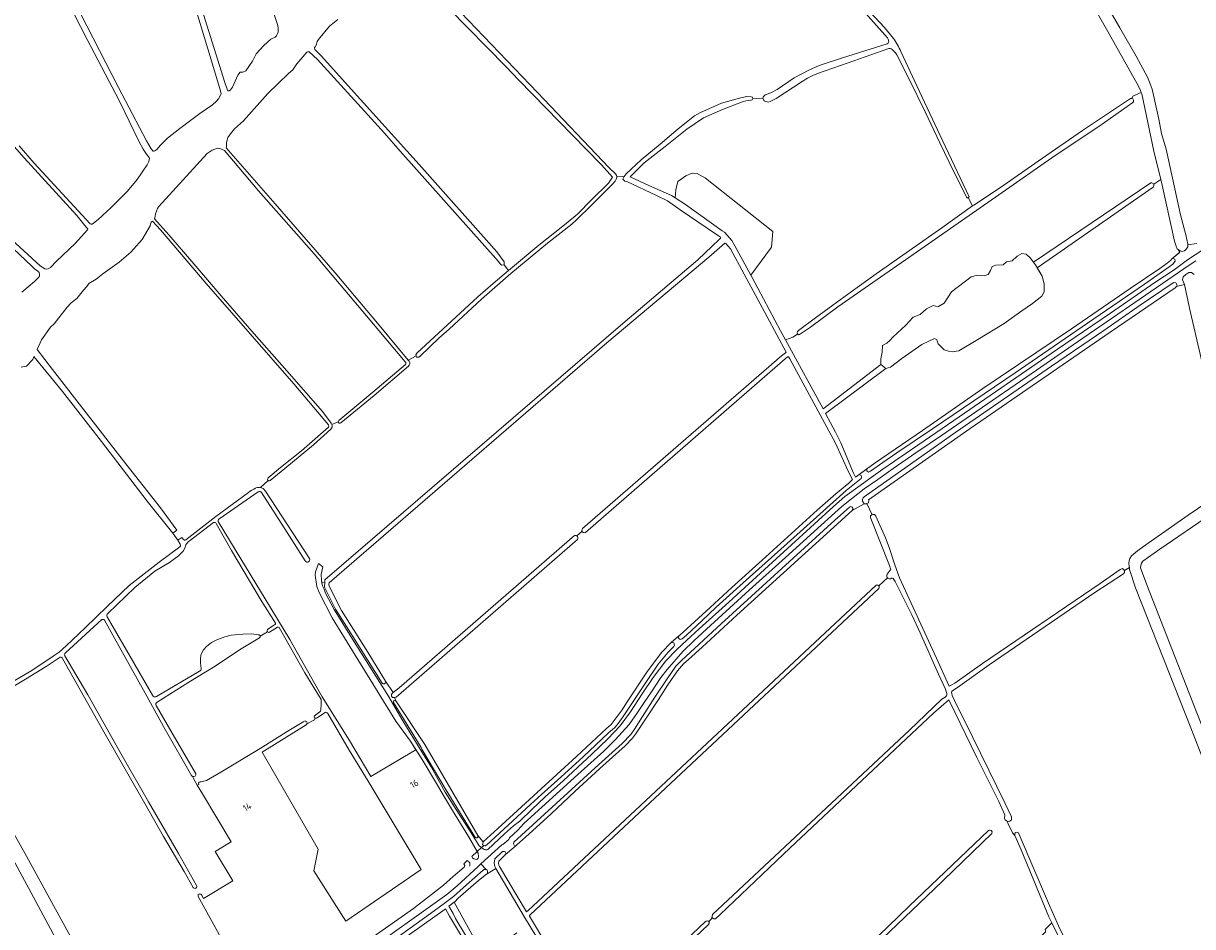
# Model space of a CAD drawing. Header units: metres. Extents: x 209813 to 223847, y 571801 to 587119.
# Tile 141 of 256: x 214723 to 215428, y 575508 to 576053. Entities that reach past the tile are written whole.
import ezdxf
from ezdxf.enums import TextEntityAlignment as Align

# ---------------------------------------------------------------- set-up
doc = ezdxf.new("R2010")
doc.units = ezdxf.units.M
for name, color, linetype, lineweight in [('B-RO-GR-BEPLANTING_CULTUUR_BOSPLANTSOEN-GV', 8, 'Continuous', 0), ('B-RO-GR-GRAS-GV', 8, 'Continuous', 0), ('B-RO-GR-GROENVOORZIENING-GV', 8, 'Continuous', 0), ('B-RO-GR-HOUTWAL-GV', 8, 'Continuous', 0), ('B-RO-OG-BEBOUWING-T18', 8, 'Continuous', 0), ('B-RO-OG-TERREIN_CULTUURSCHEIDING-GV', 8, 'Continuous', 0), ('B-RO-OG-WEG-GV', 8, 'Continuous', 0), ('B-RO-VH-VERHARDING_HALFVERHARDING-GV', 8, 'Continuous', 0)]:
    doc.layers.add(name, color=color, linetype=linetype, lineweight=lineweight)
doc.styles.add('NLCS-ISO-M200-T18', font='txt', dxfattribs={"height": 0.36})

msp = doc.modelspace()

# ---------------------------------------------------------------- linework, layer by layer
at = {"layer": 'B-RO-GR-BEPLANTING_CULTUUR_BOSPLANTSOEN-GV', "flags": 128}
msp.add_lwpolyline([(215240.36, 575847.42), (215243.44, 575845.18), (215246.17, 575845.81), (215253.17, 575851.05), (215265.2, 575859.59), (215272.76, 575863.09), (215274.16, 575862.32), (215275.07, 575859.87), (215278.71, 575856.44), (215281.16, 575855.53), (215283.47, 575855.18), (215287.38, 575855.81), (215298.86, 575862.53), (215314.733, 575872.246), (215325.45, 575879.88), (215331.82, 575884.29), (215337.41, 575888.77), (215338.88, 575891.36), (215338.88, 575896.11), (215337.69, 575900.8), (215333.77, 575907.59), (215330.49, 575911.86), (215327.97, 575914.1), (215325.38, 575914.38), (215322.58, 575912.77), (215319.57, 575910.04), (215316.14, 575909.48), (215314.25, 575907.66), (215309.7, 575907.45), (215307.54, 575906.61), (215306.63, 575904.23), (215305.23, 575901.71), (215302.78, 575901.01), (215298.79, 575901.43), (215294.87, 575900.38), (215283.12, 575891.29), (215278.71, 575884.43), (215274.79, 575882.26), (215271.99, 575883.03), (215268, 575881.07), (215264.08, 575877.64), (215259.96, 575876.03), (215255.41, 575871.21), (215247.57, 575863.93), (215245.89, 575861.9), (215244, 575860.36), (215241.41, 575859.03), (215241.2, 575854.9), (215240.36, 575850.84)], close=True, dxfattribs=at)
at = {"layer": 'B-RO-GR-GRAS-GV', "flags": 128}
for points in [[(215397.434, 576011.473), (215396.973, 576012.83), (215395.811, 576015.327), (215377.312, 576048.424), (215317.063, 576154.212), (215280.169, 576218.89), (215278.292, 576220.767), (215276.01, 576222.166), (215272.127, 576223.959), (215269.024, 576224.484), (215262.042, 576224.731), (215250.341, 576220.534), (215244.829, 576219.419), (215228.769, 576213.94), (215192.794, 576208.291), (215171.072, 576202.127), (215133.645, 576186.716), (215117.836, 576183.555), (215108.352, 576179.291), (215107.642, 576178.826), (215107.458, 576178.31), (215107.329, 576176.163), (215106.409, 576174.666), (215111.06, 576172.208)], [(214720.808, 575979.413), (214730.039, 575968.976), (214763.792, 575932.357), (214764.226, 575932.103), (214764.429, 575932.072), (214764.866, 575932.2), (214765.814, 575932.737), (214768.53, 575934.878), (214776.435, 575942.193), (214786.312, 575952.065), (214792.014, 575959.091), (214798.17, 575967.896), (214799.122, 575969.949), (214799.46, 575971.919), (214799.372, 575972.393), (214797.676, 575974.395), (214795.753, 575977.278), (214793.101, 575982.246), (214781.305, 576006.225), (214761.999, 576043.498), (214750.019, 576066.706), (214726.877, 576108.059), (214723.127, 576114.41)], [(214727.493, 576118.588), (214780.847, 576014.559), (214797.596, 575982.3), (214800.45, 575977.478), (214801.663, 575976.215), (214802.201, 575976.215), (214803.162, 575976.479), (214804.177, 575977.312), (214805.971, 575979.62), (214810.42, 575983.971), (214817.849, 575989.765), (214829.887, 575998.857), (214837.416, 576004.149), (214839.97, 576006.257), (214841.144, 576007.717), (214842.579, 576010.406), (214842.607, 576010.754), (214842.281, 576012.637), (214836.668, 576031.32), (214823.924, 576073.287)], [(214819.168, 576099.857), (214844.83, 576017.566), (214846.456, 576012.974), (214846.707, 576012.546), (214847.508, 576012.563), (214848.412, 576013.229), (214849.607, 576014.861), (214852.757, 576022.036), (214854.233, 576023.759), (214855.826, 576023.91), (214857.562, 576024.605), (214861.627, 576030.472), (214863.819, 576034.866), (214868.39, 576039.807), (214872.738, 576043.655), (214875.151, 576044.862), (214876.092, 576045.669), (214876.549, 576046.468), (214876.991, 576048.008), (214877.042, 576049.987), (214876.799, 576051.912), (214874.698, 576058.602)], [(214959.513, 576088.89), (215033.4, 576011.455), (215076.687, 575966.212), (215080.206, 575962.691), (215081.06, 575961.681), (215081.219, 575960.63)], [(215015.954, 575904.115), (215034.311, 575919.516), (215048.664, 575930.847), (215057.462, 575938.256), (215066.022, 575946.89), (215076.221, 575956.899), (215078.663, 575960.533), (215071.945, 575967.89), (215062.797, 575977.429), (215022.078, 576019.063), (215014.242, 576027.207), (214968.645, 576073.919)], [(215230.943, 576063.307), (215242.616, 576050.716), (215248.024, 576044.176)], [(214913.104, 576055.585), (214908.023, 576051.591), (214901.398, 576043.477), (214900.593, 576042.288), (214900.358, 576041.698), (214900.221, 576040.443), (214899.336, 576039.039), (214899.048, 576038.709), (214899.123, 576037.428), (214903.259, 576033.372), (214919.227, 576015.475), (214962.091, 575968.206), (215008.893, 575915.36), (215013.353, 575909.453), (215013.253, 575907.564)], [(215244.398, 576044.522), (215232.824, 576057.527), (215229.231, 576061.842)], [(215377.908, 576061.967), (215384.599, 576050.603), (215394.468, 576033.531), (215401.122, 576020.836), (215402.842, 576016.847), (215403.943, 576013.461), (215405.571, 576006.328), (215407.962, 575995.371), (215409.729, 575986.76), (215412.408, 575977.372), (215421.172, 575937.761), (215424.332, 575925.615), (215425.431, 575920.145), (215425.468, 575919.631), (215430.972, 575920.534)], [(214619.356, 576008.079), (214618.764, 576009.271), (214619.563, 576010.571), (214620.945, 576010.769), (214624.461, 576007.65), (214634.683, 575997.944), (214674.215, 575961.332), (214733.656, 575907.058), (214736.369, 575905.143), (214737.159, 575904.917), (214738.34, 575905.17), (214739.85, 575906.096), (214743.476, 575909.835), (214754.71, 575920.545), (214762.033, 575928.668), (214762.32, 575929.223), (214762.299, 575929.393), (214761.337, 575930.382), (214755.602, 575937.294), (214723.942, 575972.059), (214661.436, 576042.904), (214660.437, 576044.505), (214661.076, 576045.028), (214653.561, 576052.466)], [(215171.289, 576010.318), (215174.178, 576011.311), (215177.92, 576013.415), (215188.241, 576020.444), (215196.962, 576025.113), (215203.32, 576027.862), (215217.32, 576032.475), (215244.327, 576040.933)], [(215190.17, 575867.318), (215190.792, 575867.917), (215201.079, 575875.738), (215211.542, 575883.375), (215222.44, 575891.255), (215237.53, 575902.111), (215257.681, 575916.357), (215277.209, 575929.968), (215295.747, 575943.165), (215293.166, 575948.191), (215292.515, 575947.803), (215284.469, 575963.669), (215276.063, 575981.12), (215267.129, 575999.877), (215257.74, 576019.216), (215249.977, 576034.36), (215249.311, 576035.458), (215247.325, 576037.545)], [(215244.597, 576037.865), (215220.66, 576029.435), (215202.156, 576023.021)], [(215252.444, 576036.246), (215265.111, 576009.208), (215279.328, 575978.769), (215293.75, 575948.538), (215293.166, 575948.191)], [(215192.92, 576018.141), (215177.383, 576007.924), (215173.605, 576006.027)], [(215085.61, 575960.829), (215086.819, 575962.556), (215096.006, 575970.915), (215107.301, 575980.41), (215118.173, 575989.609), (215128.147, 575997.46), (215131.294, 575999.373), (215144.299, 576005.042), (215155.168, 576008.096), (215159.472, 576009.038), (215162.278, 576008.985)], [(215162.201, 576006.938), (215161.937, 576006.928)], [(215163.246, 576007.869), (215169.337, 576008.054)], [(215295.747, 575943.165), (215296.487, 575943.692), (215312.505, 575954.206), (215335.314, 575970.199), (215362.05, 575988.562), (215390.89, 576007.926)], [(215404.928, 575956.251), (215409.168, 575959.119), (215405.003, 575976.151), (215397.695, 576010.704), (215397.434, 576011.473), (215392.351, 576009.255), (215391.842, 576007.973)], [(215156.374, 576005.721), (215144.987, 576001.349), (215133.588, 575996.332), (215123.368, 575989.51), (215110.348, 575979.062), (215097.792, 575969.098), (215089.251, 575960.707), (215100.574, 575955.51), (215114.125, 575949.508), (215116.446, 575948.008)], [(215392.354, 576005.49), (215371.769, 575991.108), (215345.552, 575973.599), (215311.488, 575949.876), (215259.825, 575913.764), (215235.6, 575897.043), (215214.469, 575882.312), (215198.022, 575870.044), (215191.466, 575865.532)], [(215084.81, 575872.269), (215130.045, 575910.625), (215138.709, 575918.931), (215143.042, 575922.883), (215143.674, 575923.742), (215143.774, 575924.184), (215143.512, 575924.502), (215141.409, 575925.96), (215119.429, 575940.722), (215111.788, 575946.241), (215105.137, 575949.347), (215087.375, 575957.776), (215086.138, 575958.108), (215084.941, 575959.239), (215085.61, 575960.829), (215081.219, 575960.63), (215081.071, 575959.71), (215080.189, 575958.155), (215078.497, 575955.976), (215071.677, 575949.172), (215065.878, 575943.442), (215057.166, 575934.895), (215054.103, 575932.098), (215039.384, 575920.708), (215017.399, 575902.387), (214999.708, 575886.955), (214980.19, 575868.827), (214973.962, 575863.308), (214962.729, 575852.606), (214961.865, 575851.903), (214960.381, 575852.009), (214960.216, 575852.721)], [(215117.987, 575957.931), (215116.759, 575952.796), (215116.446, 575948.008), (215122.63, 575944.011), (215144.826, 575928.077), (215146.136, 575927.241), (215150.505, 575922.353), (215152.493, 575919.047), (215162.035, 575901.409)], [(215117.987, 575957.931), (215122.787, 575961.28), (215126.694, 575962.954), (215129.707, 575962.619), (215134.73, 575959.828), (215175.361, 575927.681), (215174.579, 575918.194), (215162.035, 575901.409), (215162.863, 575899.878), (215179.879, 575867.8), (215182.922, 575862.365)], [(215240.36, 575847.42), (215240.36, 575850.84), (215241.2, 575854.9), (215241.41, 575859.03), (215244, 575860.36), (215245.89, 575861.9), (215247.57, 575863.93), (215255.41, 575871.21), (215259.96, 575876.03), (215264.08, 575877.64), (215268, 575881.07), (215271.99, 575883.03), (215274.79, 575882.26), (215278.71, 575884.43), (215283.12, 575891.29), (215294.87, 575900.38), (215298.79, 575901.43), (215302.78, 575901.01), (215305.23, 575901.71), (215306.63, 575904.23), (215307.54, 575906.61), (215309.7, 575907.45), (215314.25, 575907.66), (215316.14, 575909.48), (215319.57, 575910.04), (215322.58, 575912.77), (215325.38, 575914.38), (215327.97, 575914.1), (215330.49, 575911.86), (215332.452, 575909.305), (215403.172, 575956.971)], [(215420.134, 575914.704), (215420.794, 575915.252), (215419.617, 575916.921), (215419.05, 575917.364), (215418.397, 575918.847), (215417.423, 575921.916), (215410.017, 575955.647), (215409.168, 575959.119)], [(215404.627, 575954.541), (215334.779, 575905.788), (215337.69, 575900.8), (215338.88, 575896.11), (215338.88, 575891.36), (215337.41, 575888.77), (215331.82, 575884.29), (215325.45, 575879.88), (215314.733, 575872.246), (215298.86, 575862.53), (215287.38, 575855.81), (215283.47, 575855.18), (215281.16, 575855.53), (215278.71, 575856.44), (215275.07, 575859.87), (215274.16, 575862.32), (215272.76, 575863.09), (215265.2, 575859.59), (215253.17, 575851.05), (215246.17, 575845.81), (215243.44, 575845.18), (215207.15, 575817.964), (215213.158, 575806.758), (215216.361, 575800.279), (215223.902, 575781.892), (215225.089, 575779.503), (215226.567, 575780.616), (215227.449, 575781.099), (215237.065, 575788.166), (215265.499, 575807.762), (215301.895, 575832.937), (215355.366, 575869.09), (215390.85, 575893.384), (215408.6, 575905.407), (215413.089, 575908.573), (215415.022, 575910.242), (215415.886, 575911.172), (215420.134, 575914.704)], [(214907.411, 575811.068), (214886.479, 575835.82), (214860.104, 575866.034), (214833.691, 575896.373), (214806.124, 575928.669), (214801.271, 575933.972), (214800.551, 575933.389), (214799.938, 575931.44), (214799.819, 575931.178), (214795.009, 575922.975), (214788.188, 575915.241), (214781.205, 575909.269), (214771.32, 575902.254), (214767.287, 575898.983), (214762.879, 575896.363), (214761.699, 575894.607), (214759.619, 575892.345), (214755.603, 575887.265), (214752.176, 575884.73), (214749.834, 575881.996), (214742.015, 575871.971), (214739.789, 575870.057), (214734.373, 575862.452), (214731.829, 575856.591), (214740.95, 575844.453), (214782.961, 575790.511), (214806.115, 575760.974), (214815.882, 575747.567), (214813.58, 575745.777)], [(214722.538, 575891.155), (214730.153, 575897.574), (214732.521, 575899.881), (214733.142, 575900.826), (214733.259, 575901.854), (214733, 575903.032), (214731.966, 575904.067), (214730.427, 575904.965), (214728.681, 575906.54), (214709.457, 575924.843)], [(215060.52, 575748.519), (215180.549, 575852.821), (215182.923, 575854.603), (215183.26, 575855.026), (215166.273, 575886.656), (215149.742, 575917.227), (215146.956, 575920.476), (215146.658, 575920.607), (215146.339, 575920.604), (215136.705, 575912.176), (215075.247, 575860.537), (214912.508, 575719.912), (214907.802, 575715.796)], [(215448.824, 575785.159), (215426.456, 575881.55), (215423.611, 575895.824), (215418.653, 575894.463), (215417.929, 575893.738), (215378.744, 575867.031), (215294.265, 575808.969), (215232.996, 575765.787), (215233.189, 575765.441), (215232.924, 575764.17), (215231.972, 575763.693)], [(214957.97, 575613.872), (214960.141, 575615.171), (214956.83, 575620.3), (214948.031, 575632.322), (214909.534, 575694.631), (214901.782, 575709.98), (214900.353, 575713.551), (214899.348, 575720.484), (214899.612, 575722.547), (214901.39, 575727.42), (214903.98, 575725.5), (214903.05, 575720.78), (214903.15, 575717.16), (214903.42, 575715.833), (214905.27, 575716.138), (214905.27, 575717.696), (215084.81, 575872.269)], [(215190.275, 575865.709), (215187.325, 575863.912), (215182.922, 575862.365), (215184.135, 575860.198), (215205.647, 575820.721), (215240.36, 575847.42)], [(214813.58, 575745.777), (214798.036, 575765.072), (214770.615, 575801.107), (214747.046, 575831.251), (214729.842, 575852.245), (214729.05, 575850.463), (214725.399, 575846.404), (214722.097, 575845.83)], [(215057.558, 575742.021), (214951.197, 575649.461), (214948.111, 575646.941), (214947.108, 575646.598), (214948.092, 575644.675), (214965.412, 575618.392), (214997.411, 575563.494), (215000.563, 575559.608), (215009.543, 575567.658), (215056.883, 575611.153), (215074.958, 575627.887), (215077.841, 575630.447), (215084.38, 575639.255), (215087.044, 575643.406), (215099.43, 575661.895), (215108.189, 575673.813), (215114.098, 575679.878), (215120.961, 575685.805), (215137.567, 575700.977), (215150.601, 575713.001), (215168.916, 575729.52), (215201.997, 575759.575), (215213.214, 575769.6), (215221.073, 575776.002), (215223.317, 575778.075), (215220.681, 575783.089), (215213.061, 575800.151), (215185.658, 575850.867), (215184.743, 575852.156)], [(215184.743, 575852.156), (215184.222, 575852.054), (215182.776, 575850.992), (215062.387, 575746.224)], [(214955.585, 575846.409), (214934.964, 575828.903), (214914.919, 575812.246)], [(214955.517, 575850.191), (214956.104, 575849.488)], [(214871.072, 575779.058), (214878.444, 575785.326), (214891.203, 575795.393), (214907.424, 575809.71)], [(214913.333, 575812.929), (214909.486, 575811.304)], [(214908.839, 575808.446), (214898.397, 575798.99), (214880.986, 575784.821), (214872.276, 575777.551)], [(214866.406, 575773.264), (214871.101, 575777.497)], [(214821.43, 575741.73), (214839.526, 575755.762), (214859.176, 575770.355)], [(214865.002, 575770.789), (214841.341, 575754.272)], [(214893.424, 575729.011), (214882.46, 575746.173), (214867.05, 575770.351)], [(214868.087, 575772.664), (214869.442, 575771.212), (214895.907, 575730.424)], [(215235.113, 575756.916), (215235.674, 575757.049), (215236.625, 575756.997), (215237.348, 575755.958), (215243.244, 575742.987), (215245.52, 575737.175), (215248.856, 575726.66), (215251.7, 575718.912), (215274.029, 575670.423), (215281.466, 575653.911), (215281.668, 575653.598), (215282.857, 575654.08), (215284.987, 575655.412), (215301.745, 575667.267), (215372.636, 575715.517), (215384.798, 575723.828), (215386.155, 575724.482), (215387.381, 575723.337), (215390.256, 575724.989), (215390.145, 575725.598), (215389.992, 575727.678), (215390.107, 575729.18), (215390.586, 575730.582), (215391.587, 575732.169), (215395.163, 575735.195), (215401.542, 575739.779), (215425.764, 575756.575), (215442.626, 575768.14)], [(215244.336, 575721.145), (215246.002, 575723.455), (215246.328, 575723.735), (215246.38, 575723.912), (215246.335, 575724.239), (215245.634, 575726.243), (215234.452, 575754.545), (215234.215, 575755.211), (215234.275, 575756.17), (215234.913, 575756.869), (215235.113, 575756.916), (215231.972, 575763.693), (215231.696, 575763.555), (215230.462, 575763.555), (215223.105, 575759.517), (215201.16, 575739.635), (215153.563, 575696.276), (215132.767, 575676.962), (215124.448, 575669.654), (215121.528, 575666.95), (215117.764, 575662.665), (215112.101, 575654.212), (215106.432, 575645.397), (215098.537, 575633.62), (215092.52, 575624.47), (215090.722, 575622.131), (215086.206, 575617.618), (215070.958, 575603.826), (215055.915, 575589.959), (215041.669, 575576.576), (215028.178, 575564.248), (215021.032, 575557.748), (215020.317, 575557.22), (215014.187, 575551.981)], [(214838.106, 575752.151), (214823.431, 575740.898)], [(214840.891, 575752.885), (214851.72, 575734.934), (214869.171, 575706.084), (214884.101, 575681.679), (214903.688, 575647.047), (214920.003, 575620.714), (214932.854, 575599.081), (214957.57, 575613.689)], [(215439.769, 575757.398), (215408.674, 575736.067), (215398.429, 575728.805), (215397.585, 575727.592), (215397.094, 575726.232), (215396.953, 575724.968), (215400.878, 575714.638), (215495.617, 575471.821)], [(214818.055, 575739.228), (214816.601, 575741.632), (214813.58, 575745.777)], [(214875.519, 575691.511), (214866.737, 575705.106), (214848.841, 575735.389), (214839.718, 575751.643)], [(215060.328, 575746.954), (215057.13, 575744.153)], [(214821.489, 575738.801), (214820.815, 575736.836), (214819.867, 575734.996), (214816.881, 575732.169), (214811.535, 575728.163), (214802.641, 575722.846), (214790.647, 575713.002), (214774.38, 575697.43)], [(214816.601, 575741.632), (214818.889, 575743.247), (214820.01, 575741.958)], [(214907.953, 575713.428), (214915.164, 575699.05), (214931.036, 575673.944), (214941.766, 575656.452), (214946.319, 575649.62), (214950.084, 575652.553), (215055.71, 575744.339)], [(214678.802, 575624.458), (214683.089, 575631.136), (214685.228, 575634.22), (214685.923, 575635.066), (214687.781, 575636.928), (214696.551, 575643.909), (214710.696, 575652.482), (214728.559, 575662.917), (214741.479, 575671.555), (214744.931, 575673.937), (214749.205, 575677.846), (214760.626, 575688.651), (214773.91, 575701.515), (214787.189, 575714.182), (214805.405, 575728.329), (214817.822, 575737.531)], [(215490.777, 575461.092), (215490.289, 575465.939), (215490.06, 575467.447), (215485.643, 575478.465), (215427.433, 575628.303), (215394.064, 575712.865), (215390.451, 575723.928), (215390.256, 575724.989)], [(215244.443, 575718.843), (215239.196, 575714.094), (215239.508, 575713.863), (215239.508, 575713.009), (215239.161, 575712.337), (215028.955, 575515.673), (215028.497, 575515.275), (215028.517, 575514.773), (215061.719, 575459.375), (215068.794, 575447.825), (215072.596, 575450.671)], [(215136.726, 575511.627), (215138.871, 575513.721), (215138.583, 575513.877), (215138.871, 575515.8), (215257.798, 575626.966), (215277.285, 575645.627), (215279.278, 575646.963), (215279.987, 575647.692), (215280.266, 575648.197), (215280.281, 575649.028), (215279.444, 575651.647), (215275.17, 575660.807), (215264.143, 575685.617), (215259.041, 575696.556), (215249.05, 575716.601), (215247.943, 575718.534), (215247.435, 575718.633), (215246.915, 575718.633), (215246.348, 575718.336)], [(215387.381, 575723.337), (215387.381, 575721.963), (215386.712, 575721.293), (215369.366, 575709.923), (215305.822, 575666.472), (215286.563, 575652.671), (215283.293, 575650.496), (215283.208, 575650.331), (215283.131, 575649.76), (215283.149, 575649.097), (215283.38, 575647.957), (215284.783, 575644.8), (215295.939, 575622.566), (215315.289, 575583.223), (215319.171, 575574.781), (215319.309, 575573.848), (215319.151, 575572.846), (215318.193, 575572.057), (215317.157, 575571.953), (215316.551, 575572.183)], [(215014.187, 575551.981), (215010.115, 575547.988), (215009.89, 575546.828), (215010.147, 575545.588), (215010.557, 575544.721), (215026.712, 575517.381), (215028.047, 575518.382), (215030.707, 575520.806), (215225.318, 575702.893), (215237.643, 575714.478), (215238.676, 575714.478), (215239.196, 575714.094)], [(214770.661, 575693.628), (214748.802, 575673.62)], [(214824.878, 575599.641), (214808.986, 575627.311), (214796.775, 575649.287), (214787.2, 575666.618), (214772.277, 575693.318)], [(214773.94, 575695.302), (214787.892, 575671.431), (214801.22, 575648.008)], [(214870.815, 575687.927), (214874.942, 575690.415)], [(214876.577, 575689.115), (214871.845, 575686.046)], [(214902.811, 575639.033), (214902.974, 575643.105), (214903.084, 575644.606), (214902.982, 575645.44), (214893.223, 575661.508), (214877.72, 575688.854)], [(214865.881, 575682.726), (214854.821, 575675.99), (214838.012, 575664.9), (214823.147, 575655.946), (214804.023, 575643.835)], [(214830.679, 575664.259), (214830.27, 575667.473), (214830.163, 575669.968), (214830.412, 575672.456), (214831.978, 575675.51), (214833.759, 575677.412), (214836.816, 575679.842), (214840.053, 575681.398), (214844.957, 575683.196), (214848.738, 575684.227), (214855.835, 575684.912), (214861.259, 575685.037), (214865.087, 575684.563)], [(214866.242, 575683.738), (214870.633, 575686.305)], [(214745.699, 575670.914), (214737.157, 575665.392), (214724.694, 575657.774), (214713.713, 575651.035), (214702.62, 575644.615)], [(214825.784, 575532.155), (214820.403, 575541.802), (214807.976, 575562.832), (214796.672, 575582.731), (214786.437, 575600.709), (214772.723, 575624.615), (214747.11, 575670.252)], [(214748.37, 575671.848), (214762.327, 575648.215), (214783.057, 575611.462), (214798.948, 575583.713), (214816.905, 575552.558), (214827.827, 575533.339)], [(214803.66, 575647.364), (214829.652, 575662.46)], [(214803.43, 575641.948), (214812.295, 575626.61), (214827.281, 575601.056)], [(215317.13, 575570.447), (215316.551, 575572.183), (215316.129, 575572.343), (215315.324, 575572.912), (215315.018, 575573.932), (215315.163, 575575.726), (215314.952, 575576.327), (215311.487, 575583.94), (215298.403, 575610.521), (215281.61, 575644.881), (215281.395, 575645.273), (215272.249, 575637.311), (215185.743, 575556.055), (215143.479, 575515.873), (215140.803, 575513.241), (215139.695, 575513.277), (215138.871, 575513.721)], [(214833.88, 575596.541), (214842.582, 575601.591), (214866.145, 575615.954), (214883.564, 575626.808), (214892.554, 575632.273)], [(214894.388, 575630.771), (214898.941, 575633.206), (214899.329, 575634.178)], [(214898.942, 575635.63), (214902.197, 575638.046)], [(214905.316, 575637.675), (214900.141, 575634.26)], [(214933.472, 575592.579), (214919.846, 575614.979), (214906.926, 575637.088)], [(214894.004, 575630.242), (214867.385, 575613.743)], [(214682.031, 575622.843), (214686.769, 575618.512), (214690.309, 575613.611), (214710.349, 575577.942), (214725.307, 575551.003), (214741.592, 575521.307), (214757.766, 575491.929), (214770.495, 575468.241), (214786.707, 575438.824)], [(214667.427, 575412.774), (214668.022, 575413.136), (214692.718, 575425.889), (214733.337, 575445.064), (214756.716, 575456.214), (214758.038, 575456.592), (214765.157, 575459.96), (214730.877, 575523.578), (214696.371, 575587.402), (214682.167, 575610.371), (214673.065, 575613.737)], [(214867.385, 575613.743), (214901.225, 575555.146), (214898.635, 575542.198), (214917.914, 575511.842), (214963.376, 575542.918), (214933.783, 575592.264)], [(214825.674, 575599.019), (214825.758, 575598.234), (214828.306, 575593.863), (214829.18, 575594.244)], [(214830.846, 575527.702), (214832.024, 575525.45), (214849.741, 575536.088), (214839.07, 575553.86), (214848.747, 575559.67), (214831.346, 575588.647), (214828.306, 575593.863)], [(215343.485, 575510.76), (215341.797, 575514.413), (215325.045, 575554.9), (215321.241, 575563.508), (215319.758, 575565.036), (215317.13, 575570.447)], [(215321.241, 575563.508), (215321.208, 575564.302), (215321.365, 575565.244), (215322.574, 575565.47), (215323.362, 575565.106), (215323.93, 575564.097), (215341.522, 575522.637), (215347.512, 575508.926), (215352.683, 575498.397)], [(215054.522, 575339.498), (215056.451, 575336.229), (215114.327, 575368.604), (215111.585, 575372.697), (215111.286, 575372.996), (215110.901, 575373.519), (215025.679, 575514.118), (215008.213, 575543.584), (215002.996, 575540.365), (215002.679, 575540.048), (214997.906, 575536.312), (214985.67, 575525.587), (214983.562, 575523.528), (214983.093, 575523.169), (215001.206, 575490.463), (215001.968, 575491.035), (215021.051, 575504.655)], [(214865.739, 575461.728), (214849.988, 575488.273), (214837.03, 575511.766), (214828.909, 575526.628)], [(214996.78, 575487.284), (214980.407, 575514.811), (214977.956, 575519.122), (214977.679, 575518.939), (214942.347, 575493.919)], [(215072.547, 575452.317), (215080.24, 575459.638), (215097.893, 575476.839), (215118.445, 575496.119), (215134.743, 575511.639)], [(215136.619, 575509.755), (215113.422, 575487.808), (215094.08, 575469.359), (215074.428, 575450.275)], [(215366.479, 575463.841), (215363.501, 575471.341), (215362.485, 575473.147), (215352.796, 575492.083), (215346.985, 575503.755), (215343.485, 575510.76), (215339.411, 575506.797), (215339.561, 575506.467), (215339.688, 575506.117), (215339.745, 575505.838), (215339.736, 575505.482), (215339.609, 575505.165), (215339.29, 575504.935), (215303.887, 575470.153), (215270.161, 575436.224), (215242.523, 575408.319), (215210.55, 575376.404), (215158.615, 575324.623)]]:
    msp.add_lwpolyline(points, dxfattribs=at)
at = {"layer": 'B-RO-GR-GRAS-GV'}
for points in [[(215244.327, 576040.933, 0.3709417), (215245.139, 576042.666)], [(215245.139, 576042.666, 0.0682961), (215244.398, 576044.522)], [(215248.024, 576044.176, -0.0637214), (215252.444, 576036.246)], [(215247.325, 576037.545, 0.2610175), (215244.597, 576037.865)], [(215202.156, 576023.021, 0.0392272), (215192.92, 576018.141)], [(215161.937, 576006.928, 0.0852344), (215156.374, 576005.721)], [(215169.474, 576008.784, -0.2271117), (215171.289, 576010.318)], [(215173.605, 576006.027, -0.2699449), (215170.15, 576006.616)], [(214956.104, 575849.488, -0.3357588), (214955.585, 575846.409)], [(214907.424, 575809.71, 0.2717414), (214907.411, 575811.068)], [(214909.486, 575811.304, -0.2750542), (214908.839, 575808.446)], [(214914.919, 575812.246, -0.6070255), (214913.333, 575812.929)], [(214859.176, 575770.355, -0.0362754), (214863.385, 575772.999)], [(214867.05, 575770.351, 0.3725103), (214865.002, 575770.789)], [(214839.718, 575751.643, 0.367566), (214838.106, 575752.151)], [(214841.341, 575754.272, 0.3658742), (214840.891, 575752.885)], [(214817.822, 575737.531, 0.3467773), (214818.055, 575739.228)], [(214820.01, 575741.958, 0.4096999), (214821.43, 575741.73)], [(214823.431, 575740.898, 0.1112595), (214821.489, 575738.801)], [(214895.907, 575730.424, -0.971697), (214893.424, 575729.011)], [(214907.802, 575715.796, 0.1641986), (214907.953, 575713.428)], [(214774.38, 575697.43, 0.3292521), (214773.94, 575695.302)], [(214772.277, 575693.318, 0.4021487), (214770.661, 575693.628)], [(214874.942, 575690.415, 0.4009618), (214875.519, 575691.511)], [(214877.72, 575688.854, 0.3507236), (214876.577, 575689.115)], [(214747.11, 575670.252, 0.3867174), (214745.699, 575670.914)], [(214748.802, 575673.62, 0.2808556), (214748.37, 575671.848)], [(214829.652, 575662.46, 0.3277057), (214830.679, 575664.259)], [(214801.22, 575648.008, 0.4490518), (214803.66, 575647.364)], [(214804.023, 575643.835, 0.3578437), (214803.43, 575641.948)], [(214902.197, 575638.046, 0.2297153), (214902.811, 575639.033)], [(214906.926, 575637.088, 0.4022848), (214905.316, 575637.675)], [(214957.57, 575613.689, -0.1541592), (214957.97, 575613.872)], [(214829.18, 575594.244, -0.6642607), (214830.675, 575595.853)], [(214830.675, 575595.853, 0.0256745), (214833.88, 575596.541)], [(214933.783, 575592.264, -0.0926116), (214933.472, 575592.579)], [(214827.827, 575533.339, -0.9976492), (214825.784, 575532.155)], [(214828.909, 575526.628, -1.0217533), (214830.846, 575527.702)]]:
    msp.add_lwpolyline(points, format="xyb", dxfattribs=at)
at = {"layer": 'B-RO-GR-GRAS-GV', "flags": 128}
for points in [[(214845.616, 575978.276), (214875.295, 575944.448), (214911.462, 575902.728), (214938.012, 575871.184), (214955.517, 575850.191), (214960.216, 575852.721), (214960.052, 575853.432), (214960.573, 575854.343), (214997.386, 575888.312), (215006.733, 575896.378), (215015.954, 575904.115), (215013.253, 575907.564), (215011.801, 575907.452), (215011.009, 575908.136), (215009.83, 575909.526), (214950.683, 575976.254), (214941.121, 575987.021), (214900.84, 576031.451), (214895.699, 576036.098), (214894.778, 576036.073), (214894.261, 576035.894), (214888.409, 576028.842), (214885.839, 576025.132), (214883.303, 576023.006), (214870.744, 576011.042), (214856.202, 575994.487), (214850.781, 575989.562), (214848.277, 575986.699), (214846.689, 575984.343), (214846.379, 575982.761), (214845.985, 575981.317), (214845.947, 575978.914)], [(215257.512, 575520.758), (215305.351, 575566.541), (215305.946, 575566.706), (215306.37, 575566.706), (215306.859, 575566.547), (215307.216, 575566.23), (215307.454, 575565.753), (215307.296, 575564.933), (215307.302, 575564.57), (215272.488, 575531.166), (215232.583, 575492.808), (215186.972, 575448.325), (215183.057, 575445.868), (215182.263, 575446.424), (215183.717, 575449.516)]]:
    msp.add_lwpolyline(points, close=True, dxfattribs=at)
at = {"layer": 'B-RO-GR-GRAS-GV'}
for centre, radius, start, end in [((215162.227, 576007.961), 1.023, 268.530393, 86.90708), ((215171.102, 576008.101), 1.766, 157.228196, 234.912696), ((215391.433, 576006.594), 1.438, 309.835336, 115.55497), ((215403.632, 575955.598), 1.452, 313.284594, 104.095814), ((215191.016, 575866.56), 1.136, 138.172654, 292.208476), ((214865.366, 575767.695), 5.665, 61.293764, 108.861981), ((214871.654, 575778.288), 0.965, 127.087697, 309.397209), ((215061.707, 575747.579), 1.514, 141.623371, 297.938053), ((215056.239, 575742.865), 1.566, 327.385231, 104.095814), ((215245.788, 575720.059), 1.814, 143.215773, 286.478898), ((214865.221, 575683.532), 1.042, 309.325109, 104.095814), ((214871.424, 575687.037), 1.078, 124.415539, 292.208476), ((214893.21, 575631.222), 1.261, 309.005621, 104.095814), ((214899.652, 575635.042), 0.922, 140.37629, 303.667631), ((214826.073, 575600.35), 1.389, 210.673579, 52.529612), ((215135.729, 575510.745), 1.331, 311.95934, 155.662016)]:
    msp.add_arc(centre, radius, start, end, dxfattribs=at)
at = {"layer": 'B-RO-GR-GROENVOORZIENING-GV', "flags": 128}
msp.add_lwpolyline([(215430.41, 575910.11), (215426.35, 575907.36), (215390.31, 575882.68), (215362.28, 575863.35), (215334.35, 575844.17), (215295, 575817.18), (215277, 575804.76), (215261.61, 575794.23), (215247.95, 575784.74), (215238.57, 575778.16), (215230.38, 575772.49), (215222.71, 575766.52), (215216.82, 575761.9), (215204.37, 575750.62), (215182.96, 575731.03), (215161.1, 575711.33), (215137.63, 575690.1), (215127.87, 575680.95), (215121.14, 575674.42), (215111.51, 575663.6), (215107.74, 575658.76), (215102.12, 575650.11), (215098.11, 575644.36), (215093.65, 575637.57), (215088.72, 575630.3), (215080.33, 575621.11), (215073.51, 575614.39), (215057.68, 575600.21), (215025.26, 575570.724), (215021.6, 575566.677), (215016.59, 575562.112), (215016.184, 575561.121), (215012.607, 575557.984), (215011.93, 575557.802), (214999.344, 575546.262), (215002.524, 575542.855), (215002.998, 575542.618), (215003.235, 575542.144), (215003.367, 575541.615), (215003.25, 575540.78), (215002.996, 575540.365), (215008.213, 575543.584), (215007.66, 575544.755), (215007.233, 575546.812), (215007.713, 575549.28), (215012.218, 575553.699), (215012.988, 575553.856), (215013.476, 575553.755), (215013.881, 575553.581), (215014.111, 575553.179), (215014.246, 575552.706), (215014.187, 575551.981), (215020.317, 575557.22), (215019.432, 575557.643), (215018.9, 575558.328), (215019.211, 575559.462), (215035.171, 575574.018), (215068.276, 575604.324), (215084.477, 575618.981), (215089.604, 575624.295), (215091.927, 575627.55), (215096.763, 575635.184), (215104.168, 575646.826), (215111.543, 575657.901), (215116.774, 575665.489), (215120.176, 575668.981), (215144.246, 575691.153), (215212.761, 575753.688), (215221.557, 575761.51), (215222.311, 575761.833), (215223.176, 575761.4), (215223.688, 575760.44), (215223.105, 575759.517), (215230.462, 575763.555), (215229.324, 575765.054), (215229.287, 575766.067), (215229.796, 575767.018), (215230.301, 575767.627), (215235.181, 575771.168), (215252.918, 575783.542), (215285.603, 575806.643), (215299.851, 575816.542), (215343.39, 575846.452), (215374.95, 575867.932), (215396.794, 575883.354), (215416.13, 575896.331), (215417.045, 575896.872), (215418.332, 575896.688), (215419.007, 575895.435), (215418.653, 575894.463), (215423.611, 575895.824), (215422.332, 575898.603), (215422.74, 575900.37), (215424.355, 575901.824), (215426.183, 575902.922), (215427.749, 575902.993), (215429.307, 575901.773)], dxfattribs=at)
at = {"layer": 'B-RO-GR-HOUTWAL-GV', "flags": 128}
msp.add_lwpolyline([(214979.93, 575520.742), (214982.497, 575516.413), (214983.921, 575513.476), (214985.46, 575510.874), (214998.93, 575488.885), (214999.79, 575489.401), (215001.206, 575490.463), (214983.093, 575523.169)], close=True, dxfattribs=at)
at = {"layer": 'B-RO-OG-TERREIN_CULTUURSCHEIDING-GV', "flags": 128}
for points in [[(214953.665, 575849.133), (214930.379, 575876.811), (214898.681, 575914.185), (214865.224, 575952.253), (214844.725, 575976.561), (214841.918, 575977.697), (214840.571, 575978.062), (214837.29, 575976.684), (214834.274, 575974.684), (214809.36, 575947.388), (214804.966, 575942.613), (214804.322, 575941.528), (214803.033, 575938.413), (214802.953, 575936.783), (214802.479, 575935.437), (214811.167, 575925.767), (214826.116, 575908.257), (214842.754, 575888.82), (214862.657, 575866.064), (214882.322, 575843.766), (214903.874, 575819.166), (214909.078, 575812.104)], [(214913.735, 575813.79), (214934.142, 575830.794), (214953.733, 575847.511)], [(214905.27, 575716.138), (214903.42, 575715.833), (214903.81, 575713.92), (214904.81, 575711.92), (214905.56, 575709.58), (214910.75, 575699.76), (214922.79, 575680.25), (214943.22, 575648.15), (214952.3, 575632.62), (214961.11, 575618.13), (214969.32, 575604.78), (214977.77, 575589.6), (214982.91, 575581.4), (214993.4, 575565), (214998.28, 575557.15), (214999.694, 575556.107), (215000.988, 575557.287), (215000.724, 575557.714), (215000.355, 575557.872), (215000.563, 575559.608), (214997.411, 575563.494)], [(214939.73, 575655.316), (214922.055, 575683.403), (214911.551, 575699.909), (214905.006, 575713.292), (214905.27, 575716.138)], [(214948.092, 575644.675), (214947.108, 575646.598), (214946.091, 575646.686), (214945.457, 575647.479), (214945.457, 575648.396), (214945.709, 575649.145), (214946.319, 575649.62), (214941.766, 575656.452)], [(214995.58, 575562.544), (214977.829, 575591.84), (214963.749, 575615.587), (214963.233, 575616.503), (214946.549, 575643.678)]]:
    msp.add_lwpolyline(points, dxfattribs=at)
at = {"layer": 'B-RO-OG-TERREIN_CULTUURSCHEIDING-GV'}
for points in [[(214953.733, 575847.511, 0.441482), (214953.665, 575849.133)], [(214909.078, 575812.104, -0.079639), (214909.486, 575811.304)], [(214913.333, 575812.929, -0.2612389), (214913.735, 575813.79)], [(214941.766, 575656.452, -0.8563566), (214939.73, 575655.316)], [(214946.549, 575643.678, -0.8528979), (214948.092, 575644.675)], [(214997.411, 575563.494, -1.019303), (214995.58, 575562.544)]]:
    msp.add_lwpolyline(points, format="xyb", dxfattribs=at)
at = {"layer": 'B-RO-OG-WEG-GV', "flags": 128}
for points in [[(215430.972, 575920.534), (215425.468, 575919.631), (215425.555, 575918.411), (215424.745, 575917.196), (215423.605, 575916.145), (215422.15, 575915.591), (215420.813, 575915.988), (215419.617, 575916.921), (215420.794, 575915.252), (215415.886, 575911.172), (215416.656, 575911.466), (215417.768, 575911.079), (215417.918, 575909.879), (215416.528, 575908.037), (215414.263, 575906.326), (215399.31, 575895.937), (215365.006, 575872.339), (215321.373, 575842.536), (215271.676, 575808.707), (215250.15, 575794.286), (215241.57, 575788.349), (215234.14, 575783.166), (215232.999, 575782.52), (215231.975, 575783.451), (215232.051, 575784.66), (215227.449, 575781.099), (215228.489, 575780.579), (215228.672, 575779.697), (215228.621, 575778.738), (215219.625, 575771.522), (215183.953, 575739.579), (215157.493, 575715.746), (215141.051, 575701.054), (215132.48, 575692.955), (215123.161, 575684.318), (215120.584, 575682.086), (215119.534, 575681.736), (215118.346, 575682.449), (215118.558, 575683.792), (215114.098, 575679.878), (215115.699, 575679.625), (215116.074, 575678.309), (215115.665, 575677.431), (215112.137, 575674.018), (215106.242, 575666.701), (215099.169, 575656.391), (215091.167, 575644.283), (215084.635, 575634.618), (215081.423, 575630.248), (215079.751, 575628.392), (215076.321, 575625.342), (215060.68, 575610.767), (215045.565, 575596.746), (215035.917, 575588.24), (215029.287, 575582.196), (215010.551, 575564.886), (215002.843, 575557.859), (215001.881, 575557.218), (215000.724, 575557.714), (215000.988, 575557.287), (214999.694, 575556.107), (215000.624, 575555.422)], [(215003.574, 575555.034), (215013.541, 575564.44), (215019.019, 575569.312), (215022.817, 575572.156), (215029.91, 575579.2), (215038.01, 575586.8), (215049.14, 575596.54), (215066.21, 575612.51), (215075.86, 575621.69), (215083.24, 575629.52), (215089.42, 575637.94), (215096.59, 575648.86), (215103.24, 575658.79), (215110.79, 575668.78), (215117.15, 575675.51), (215123.42, 575681.27), (215130.88, 575688.18), (215148.74, 575704.23), (215172.64, 575726.05), (215211.97, 575761.79), (215218.69, 575767.85), (215227.93, 575774.62), (215233.22, 575778.28), (215241.6, 575784.39), (215262.8, 575798.85), (215284.35, 575813.79), (215346.97, 575856.78), (215378.83, 575878.53), (215405.56, 575896.94), (215417.19, 575904.69), (215425.32, 575910.7), (215434.5, 575916.63)], [(214991.105, 575548.273), (214988.911, 575546.271)], [(214997.595, 575552.856), (214997.099, 575553.74), (214993.76, 575550.694)], [(214996.788, 575549.05), (214997.708, 575549.816)], [(214906.323, 575474.815), (214908.969, 575470.154), (214913.188, 575473.386), (214912.495, 575473.179), (214911.584, 575473.526), (214911.254, 575474.333), (214911.254, 575475.209), (214911.997, 575475.948), (214925.704, 575485.326), (214968.885, 575516.426), (214977.241, 575522.498), (214982.773, 575526.753), (214990.678, 575533.696), (215000.745, 575542.616), (215001.16, 575542.87), (215001.995, 575542.987), (215002.451, 575542.873), (214999.344, 575546.262), (214997.611, 575544.673), (214984.899, 575533.186), (214978.66, 575527.82), (214957.572, 575512.731), (214930.442, 575493.554), (214906.523, 575476.849)], [(214988.911, 575546.271), (214989.653, 575545.343), (214989.174, 575544.306), (214982.493, 575538.674), (214976.817, 575533.551), (214958.701, 575519.433), (214926.839, 575497.045)]]:
    msp.add_lwpolyline(points, dxfattribs=at)
at = {"layer": 'B-RO-OG-WEG-GV'}
for points in [[(215000.624, 575555.422, 0.3125745), (215003.574, 575555.034)], [(214992.391, 575544.904, 0.4802003), (214991.105, 575548.273)], [(214993.76, 575550.694, 0.2948199), (214996.788, 575549.05)], [(214997.708, 575549.816, 0.1082209), (214997.595, 575552.856)]]:
    msp.add_lwpolyline(points, format="xyb", dxfattribs=at)
at = {"layer": 'B-RO-VH-VERHARDING_HALFVERHARDING-GV', "flags": 128}
msp.add_lwpolyline([(214997.099, 575553.74), (214999.694, 575556.107), (214998.28, 575557.15), (214993.4, 575565), (214982.91, 575581.4), (214977.77, 575589.6), (214969.32, 575604.78), (214961.11, 575618.13), (214952.3, 575632.62), (214943.22, 575648.15), (214922.79, 575680.25), (214910.75, 575699.76), (214905.56, 575709.58), (214904.81, 575711.92), (214903.81, 575713.92), (214903.15, 575717.16), (214903.05, 575720.78), (214903.98, 575725.5), (214901.39, 575727.42), (214899.612, 575722.547), (214899.348, 575720.484), (214900.353, 575713.551), (214901.782, 575709.98), (214909.534, 575694.631), (214948.031, 575632.322), (214956.83, 575620.3), (214963.93, 575609.3), (214972.56, 575594.9), (214977.33, 575586.61), (214982.23, 575578.5), (214991.75, 575562.94)], close=True, dxfattribs=at)

# ---------------------------------------------------------------- texts
at = {"layer": 'B-RO-OG-BEBOUWING-T18', "style": 'NLCS-ISO-M200-T18'}
for s, rotation, p in [('16', 30.7, (214959.146, 575594.654)), ('14', 31.3, (214858.418, 575580.679))]:
    msp.add_text(s, height=4, rotation=rotation, dxfattribs=at).set_placement(p, align=Align.MIDDLE)

doc.saveas('drawing.dxf')
